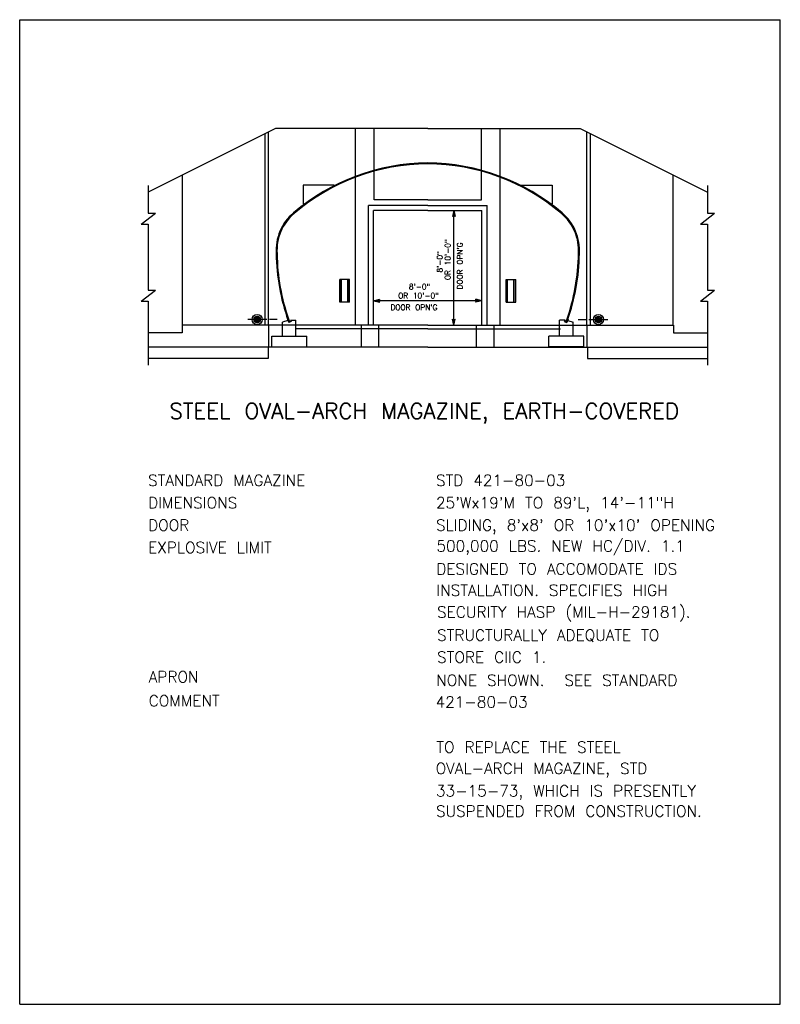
# Model space of a CAD drawing. Extents: x -22.3 to 19.7, y -11.8 to 18.2.
# Tile 13 of 20: x -0.3885 to -0.2999, y 0.3919 to 0.5065. Entities that reach past the tile are written whole.
import ezdxf
from ezdxf.enums import TextEntityAlignment as Align

# ---------------------------------------------------------------- set-up
doc = ezdxf.new("R2010")
doc.units = 0
doc.header["$MEASUREMENT"] = 0
doc.linetypes.add('HIDDEN2', pattern=[0.1875, 0.125, -0.0625])
doc.layers.add('01', color=7, linetype='CONTINUOUS')
doc.styles.add('TXT_SHX', font='txt.shx')

msp = doc.modelspace()

# ---------------------------------------------------------------- linework, layer by layer
at = {"layer": '01', "color": 7, "linetype": 'CONTINUOUS'}
for p, q in [((-0.38846875, 0.5065208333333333), (-0.2999270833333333, 0.5065208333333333)), ((-0.38846875, 0.3919374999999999), (-0.38846875, 0.5065208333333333)), ((-0.2999270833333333, 0.3919374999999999), (-0.2999270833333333, 0.5065208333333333)), ((-0.3587083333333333, 0.493875), (-0.3735208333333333, 0.4864687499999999)), ((-0.34096875, 0.493875), (-0.3587083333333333, 0.493875)), ((-0.349375, 0.4709583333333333), (-0.349375, 0.493875)), ((-0.3471979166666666, 0.4855520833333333), (-0.3471979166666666, 0.493875)), ((-0.34096875, 0.493875), (-0.32321875, 0.493875)), ((-0.3347291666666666, 0.4855520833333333), (-0.3347291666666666, 0.493875)), ((-0.3325520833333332, 0.4709583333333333), (-0.3325520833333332, 0.493875)), ((-0.32321875, 0.493875), (-0.3084166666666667, 0.4864687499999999)), ((-0.3598958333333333, 0.4709583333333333), (-0.3598958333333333, 0.4932812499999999)), ((-0.3220312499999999, 0.4709583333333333), (-0.3220312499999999, 0.4932812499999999)), ((-0.3735208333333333, 0.4872083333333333), (-0.3735208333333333, 0.4840104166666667)), ((-0.3084166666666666, 0.4872083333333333), (-0.3084166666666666, 0.4840104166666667)), ((-0.3478749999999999, 0.4709583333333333), (-0.3478749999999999, 0.4848958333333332)), ((-0.34096875, 0.4848958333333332), (-0.347875, 0.4848958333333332)), ((-0.34096875, 0.4855520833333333), (-0.3471979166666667, 0.4855520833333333)), ((-0.34096875, 0.4855520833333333), (-0.3347291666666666, 0.4855520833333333)), ((-0.34096875, 0.4848958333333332), (-0.3340520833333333, 0.4848958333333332)), ((-0.3340520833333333, 0.4709583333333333), (-0.3340520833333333, 0.4848958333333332)), ((-0.3743229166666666, 0.4827291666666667), (-0.3726770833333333, 0.4840104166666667)), ((-0.3735208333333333, 0.4840104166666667), (-0.3726770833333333, 0.4840104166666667)), ((-0.3472708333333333, 0.4709583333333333), (-0.3472708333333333, 0.4843333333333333)), ((-0.34096875, 0.4843333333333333), (-0.3472708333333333, 0.4843333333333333)), ((-0.34096875, 0.4843333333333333), (-0.33465625, 0.4843333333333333)), ((-0.3379375, 0.4843333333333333), (-0.3381041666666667, 0.4836041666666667)), ((-0.3379375, 0.4836770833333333), (-0.3381041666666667, 0.4836041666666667)), ((-0.3379375, 0.4841458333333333), (-0.33803125, 0.4836770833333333)), ((-0.3379375, 0.48371875), (-0.33803125, 0.4836770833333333)), ((-0.3379375, 0.48396875), (-0.3379895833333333, 0.4837395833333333)), ((-0.3379375, 0.4837604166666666), (-0.3379895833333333, 0.4837395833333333)), ((-0.3379375, 0.4709583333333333), (-0.3379375, 0.4843333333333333)), ((-0.3379375, 0.4843333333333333), (-0.33778125, 0.4836041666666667)), ((-0.3379375, 0.4841458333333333), (-0.3378333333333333, 0.4836770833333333)), ((-0.3379375, 0.48396875), (-0.3378854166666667, 0.4837395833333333)), ((-0.3378854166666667, 0.4837395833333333), (-0.3379375, 0.4837604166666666)), ((-0.3378333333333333, 0.4836770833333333), (-0.3379374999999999, 0.48371875)), ((-0.33778125, 0.4836041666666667), (-0.3379375, 0.4836770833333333)), ((-0.33465625, 0.4709583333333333), (-0.33465625, 0.4843333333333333)), ((-0.3092187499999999, 0.4827291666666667), (-0.3075729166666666, 0.4840104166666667)), ((-0.3084166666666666, 0.4840104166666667), (-0.3075729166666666, 0.4840104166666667)), ((-0.3743229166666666, 0.4827291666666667), (-0.3735208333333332, 0.4827291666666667)), ((-0.3735208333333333, 0.4827291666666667), (-0.3735208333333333, 0.4750416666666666)), ((-0.3092187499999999, 0.4827291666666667), (-0.3084166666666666, 0.4827291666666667)), ((-0.3084166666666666, 0.4827291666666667), (-0.3084166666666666, 0.4750416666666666)), ((-0.3511979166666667, 0.4736666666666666), (-0.3511979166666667, 0.4762916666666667)), ((-0.3500729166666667, 0.4762916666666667), (-0.3511979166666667, 0.4762916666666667)), ((-0.3510312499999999, 0.4736666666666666), (-0.3510312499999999, 0.4762916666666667)), ((-0.3502291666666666, 0.4736666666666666), (-0.3502291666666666, 0.4762916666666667)), ((-0.3500729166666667, 0.4736666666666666), (-0.3500729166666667, 0.4762916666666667)), ((-0.3318541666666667, 0.4736666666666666), (-0.3318541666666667, 0.4762916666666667)), ((-0.3318541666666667, 0.4762916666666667), (-0.3307291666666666, 0.4762916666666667)), ((-0.3316979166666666, 0.4736666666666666), (-0.3316979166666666, 0.4762916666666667)), ((-0.3308958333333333, 0.4736666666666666), (-0.3308958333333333, 0.4762916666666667)), ((-0.3307291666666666, 0.4736666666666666), (-0.3307291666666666, 0.4762916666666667)), ((-0.3743229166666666, 0.4737499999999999), (-0.3726770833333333, 0.4750416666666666)), ((-0.3735208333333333, 0.4750416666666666), (-0.3726770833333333, 0.4750416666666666)), ((-0.3092187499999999, 0.4737499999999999), (-0.3075729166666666, 0.4750416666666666)), ((-0.3084166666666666, 0.4750416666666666), (-0.3075729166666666, 0.4750416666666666)), ((-0.3743229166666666, 0.4737499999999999), (-0.3735208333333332, 0.4737499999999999)), ((-0.3735208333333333, 0.4737499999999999), (-0.3735208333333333, 0.4663229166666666)), ((-0.3500729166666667, 0.4736666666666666), (-0.3511979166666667, 0.4736666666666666)), ((-0.3472708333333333, 0.4738124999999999), (-0.3465625, 0.4739791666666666)), ((-0.33465625, 0.4738124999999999), (-0.3472708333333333, 0.4738124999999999)), ((-0.3472708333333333, 0.4738124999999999), (-0.3465625, 0.4736666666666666)), ((-0.34709375, 0.4738124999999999), (-0.3466249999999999, 0.4739166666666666)), ((-0.34709375, 0.4738124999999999), (-0.3466249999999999, 0.4737187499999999)), ((-0.34690625, 0.4738124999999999), (-0.3466875, 0.4738645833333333)), ((-0.34690625, 0.4738124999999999), (-0.3466875, 0.4737604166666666)), ((-0.3467083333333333, 0.4738124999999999), (-0.3466875, 0.4738645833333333)), ((-0.3466874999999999, 0.4737604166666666), (-0.3467083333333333, 0.4738124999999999)), ((-0.3466666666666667, 0.4738124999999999), (-0.346625, 0.4739166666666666)), ((-0.3466249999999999, 0.4737187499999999), (-0.3466666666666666, 0.4738124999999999)), ((-0.3466249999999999, 0.4738124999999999), (-0.3465625, 0.4739791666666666)), ((-0.3465625, 0.4736666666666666), (-0.3466249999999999, 0.4738124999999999)), ((-0.33465625, 0.4738124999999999), (-0.335375, 0.4739791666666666)), ((-0.3353125, 0.4738124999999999), (-0.335375, 0.4739791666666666)), ((-0.33465625, 0.4738124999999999), (-0.335375, 0.4736666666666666)), ((-0.335375, 0.4736666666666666), (-0.3353125, 0.4738124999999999)), ((-0.3348333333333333, 0.4738124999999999), (-0.3353125, 0.4739166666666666)), ((-0.3352604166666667, 0.4738124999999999), (-0.3353125, 0.4739166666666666)), ((-0.3348333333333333, 0.4738124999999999), (-0.3353125, 0.4737187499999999)), ((-0.3353125, 0.4737187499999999), (-0.3352604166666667, 0.4738124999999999)), ((-0.3350208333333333, 0.4738124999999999), (-0.33525, 0.4738645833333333)), ((-0.33521875, 0.4738124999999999), (-0.33525, 0.4738645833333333)), ((-0.3350208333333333, 0.4738124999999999), (-0.33525, 0.4737604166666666)), ((-0.33525, 0.4737604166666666), (-0.33521875, 0.4738124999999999)), ((-0.3318541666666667, 0.4736666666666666), (-0.3307291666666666, 0.4736666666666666)), ((-0.3092187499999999, 0.4737499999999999), (-0.3084166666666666, 0.4737499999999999)), ((-0.3084166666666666, 0.4737499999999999), (-0.3084166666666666, 0.4663229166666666)), ((-0.34096875, 0.4709583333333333), (-0.3695625, 0.4709583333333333)), ((-0.3695625, 0.4709583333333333), (-0.3695625, 0.4700937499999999)), ((-0.35971875, 0.471625), (-0.3619270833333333, 0.471625)), ((-0.361, 0.4714166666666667), (-0.361, 0.47184375)), ((-0.3608958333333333, 0.4713645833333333), (-0.3608958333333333, 0.4718958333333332)), ((-0.3607604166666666, 0.4713645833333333), (-0.3607604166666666, 0.4718958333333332)), ((-0.3606770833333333, 0.4714166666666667), (-0.3606770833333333, 0.47184375)), ((-0.3594895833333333, 0.4709583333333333), (-0.3594895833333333, 0.4683958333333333)), ((-0.3584895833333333, 0.471625), (-0.35940625, 0.471625)), ((-0.3486770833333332, 0.4683958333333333), (-0.3486770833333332, 0.4709583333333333)), ((-0.3466458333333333, 0.4683958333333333), (-0.3466458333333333, 0.4709583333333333)), ((-0.34096875, 0.4709583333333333), (-0.312375, 0.4709583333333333)), ((-0.3379375, 0.4709583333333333), (-0.3381041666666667, 0.4716770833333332)), ((-0.3381041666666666, 0.4716770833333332), (-0.3379374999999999, 0.4716145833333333)), ((-0.3379375, 0.4711354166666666), (-0.33803125, 0.4716145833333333)), ((-0.33803125, 0.4716145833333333), (-0.3379375, 0.4715624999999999)), ((-0.3379375, 0.4713229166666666), (-0.3379895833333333, 0.4715520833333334)), ((-0.3379895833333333, 0.4715520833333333), (-0.3379375, 0.47153125)), ((-0.3379375, 0.4709583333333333), (-0.33778125, 0.4716770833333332)), ((-0.3379375, 0.4716145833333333), (-0.33778125, 0.4716770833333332)), ((-0.3379375, 0.4711354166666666), (-0.3378333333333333, 0.4716145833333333)), ((-0.3379375, 0.4715625), (-0.3378333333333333, 0.4716145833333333)), ((-0.3379375, 0.4713229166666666), (-0.3378958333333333, 0.4715520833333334)), ((-0.3379375, 0.47153125), (-0.3378958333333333, 0.4715520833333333)), ((-0.33528125, 0.4683958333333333), (-0.33528125, 0.4709583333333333)), ((-0.33325, 0.4683958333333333), (-0.33325, 0.4709583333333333)), ((-0.3234479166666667, 0.471625), (-0.32253125, 0.471625)), ((-0.3224375, 0.4709583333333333), (-0.3224375, 0.4683958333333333)), ((-0.3222083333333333, 0.471625), (-0.32, 0.471625)), ((-0.3212604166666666, 0.4714166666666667), (-0.3212604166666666, 0.47184375)), ((-0.3211666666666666, 0.4713645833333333), (-0.3211666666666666, 0.4718958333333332)), ((-0.32103125, 0.4713645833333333), (-0.32103125, 0.4718958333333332)), ((-0.3209270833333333, 0.4714166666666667), (-0.3209270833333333, 0.47184375)), ((-0.312375, 0.4709583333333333), (-0.312375, 0.4700937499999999)), ((-0.3695625, 0.4700937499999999), (-0.3735208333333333, 0.4700937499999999)), ((-0.312375, 0.4700937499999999), (-0.3084166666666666, 0.4700937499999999)), ((-0.34096875, 0.4683958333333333), (-0.3735208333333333, 0.4683958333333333)), ((-0.34096875, 0.4683958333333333), (-0.3084166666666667, 0.4683958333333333)), ((-0.38846875, 0.3919374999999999), (-0.2999270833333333, 0.3919374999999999))]:
    msp.add_line(p, q, dxfattribs=at)
at = {"layer": '01', "color": 7, "linetype": 'HIDDEN2'}
for p, q in [((-0.3594895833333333, 0.4709583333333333), (-0.3594895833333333, 0.4934479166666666)), ((-0.3224375, 0.4709583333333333), (-0.3224375, 0.4934479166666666)), ((-0.36953125, 0.4709583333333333), (-0.36953125, 0.4883958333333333)), ((-0.3123958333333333, 0.4709583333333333), (-0.3123958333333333, 0.4883958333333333)), ((-0.3518541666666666, 0.4872708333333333), (-0.3554583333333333, 0.4872708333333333)), ((-0.3554583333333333, 0.4872708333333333), (-0.3554583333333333, 0.4850729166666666)), ((-0.3300833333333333, 0.4872708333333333), (-0.32646875, 0.4872708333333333)), ((-0.32646875, 0.4872708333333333), (-0.32646875, 0.4850729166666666)), ((-0.3509895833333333, 0.4736666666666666), (-0.3509895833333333, 0.4762916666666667)), ((-0.3502708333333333, 0.4736666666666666), (-0.3502708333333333, 0.4762916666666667)), ((-0.3316666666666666, 0.4736666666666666), (-0.3316666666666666, 0.4762916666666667)), ((-0.3309375, 0.4736666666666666), (-0.3309375, 0.4762916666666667)), ((-0.35725, 0.47153125), (-0.3578854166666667, 0.4713020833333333)), ((-0.3578854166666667, 0.4696875), (-0.3578854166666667, 0.4713020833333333)), ((-0.3573020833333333, 0.47165625), (-0.3572916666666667, 0.4716666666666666)), ((-0.3573020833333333, 0.47165625), (-0.35715625, 0.4712916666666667)), ((-0.3572916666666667, 0.4716666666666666), (-0.3571458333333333, 0.4713125)), ((-0.3568541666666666, 0.4714166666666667), (-0.35715625, 0.4712916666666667)), ((-0.3571458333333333, 0.4715937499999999), (-0.3570416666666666, 0.4713645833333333)), ((-0.3568854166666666, 0.4714270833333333), (-0.3571458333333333, 0.4713125)), ((-0.3569479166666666, 0.4715625), (-0.3569270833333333, 0.4715729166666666)), ((-0.3569479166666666, 0.4715625), (-0.3568854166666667, 0.4714270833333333)), ((-0.3569270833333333, 0.4715729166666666), (-0.3568541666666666, 0.4714166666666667)), ((-0.3569270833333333, 0.4715729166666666), (-0.3563125, 0.4715729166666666)), ((-0.3563124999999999, 0.4696875), (-0.3563124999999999, 0.4715729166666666)), ((-0.3256145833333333, 0.4696875), (-0.3256145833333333, 0.4715729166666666)), ((-0.325, 0.4715729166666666), (-0.3256145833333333, 0.4715729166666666)), ((-0.325, 0.4715729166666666), (-0.3250729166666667, 0.4714166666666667)), ((-0.3250729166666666, 0.4714166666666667), (-0.3247812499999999, 0.4712916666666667)), ((-0.3249791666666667, 0.4715625), (-0.3250416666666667, 0.4714270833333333)), ((-0.3250416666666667, 0.4714270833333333), (-0.3247916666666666, 0.4713125)), ((-0.3249791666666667, 0.4715625), (-0.325, 0.4715729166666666)), ((-0.3247916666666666, 0.4715937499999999), (-0.3248854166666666, 0.4713645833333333)), ((-0.3246354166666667, 0.4716666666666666), (-0.3247916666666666, 0.4713125)), ((-0.3246249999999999, 0.47165625), (-0.3247812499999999, 0.4712916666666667)), ((-0.3246770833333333, 0.47153125), (-0.3240520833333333, 0.4713020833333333)), ((-0.3246249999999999, 0.47165625), (-0.3246354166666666, 0.4716666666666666)), ((-0.3240520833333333, 0.4696875), (-0.3240520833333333, 0.4713020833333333)), ((-0.34096875, 0.4705416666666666), (-0.3564166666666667, 0.4705416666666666)), ((-0.34096875, 0.4705416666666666), (-0.3255208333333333, 0.4705416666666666)), ((-0.3591354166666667, 0.4684375), (-0.3591354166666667, 0.4696875)), ((-0.3591354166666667, 0.4696875), (-0.3550520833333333, 0.4696875)), ((-0.3550520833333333, 0.4684375), (-0.3550520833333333, 0.4696875)), ((-0.326875, 0.4684375), (-0.326875, 0.4696875)), ((-0.3227916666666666, 0.4696875), (-0.326875, 0.4696875)), ((-0.3227916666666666, 0.4684375), (-0.3227916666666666, 0.4696875)), ((-0.3595625, 0.4683958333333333), (-0.3595625, 0.4670937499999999)), ((-0.3591354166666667, 0.4684375), (-0.3550520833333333, 0.4684375)), ((-0.3227916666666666, 0.4684375), (-0.326875, 0.4684375)), ((-0.3223645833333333, 0.4683958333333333), (-0.3223645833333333, 0.4670937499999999)), ((-0.3595625, 0.4671041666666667), (-0.3735208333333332, 0.4671041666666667)), ((-0.3223645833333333, 0.4671041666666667), (-0.3084166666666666, 0.4671041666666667))]:
    msp.add_line(p, q, dxfattribs=at)
at = {"layer": '01', "color": 7, "linetype": 'CONTINUOUS'}
for centre, radius in [((-0.3608284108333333, 0.4716297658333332), 0.0005818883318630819), ((-0.3211011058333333, 0.4716297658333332), 0.0005818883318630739), ((-0.3608284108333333, 0.4716297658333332), 0.0003806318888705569), ((-0.3211011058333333, 0.4716297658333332), 0.0003806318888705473)]:
    msp.add_circle(centre, radius, dxfattribs=at)
at = {"layer": '01', "color": 7, "linetype": 'HIDDEN2'}
for centre, radius, start, end in [((-0.3407476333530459, 0.4653554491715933), 0.02450815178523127, 90.50761944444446, 130.2802083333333), ((-0.3407476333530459, 0.4653554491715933), 0.02440393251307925, 90.50978611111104, 130.2802083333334), ((-0.3411818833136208, 0.4653554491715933), 0.02440393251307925, 49.71979166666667, 89.49021388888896), ((-0.3411818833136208, 0.4653554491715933), 0.02450815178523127, 49.71979166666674, 89.4923805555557), ((-0.3528521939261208, 0.4796542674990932), 0.005773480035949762, 130.3846583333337, 183.72825), ((-0.3528521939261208, 0.4796542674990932), 0.005669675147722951, 130.3846583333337, 183.7282500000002), ((-0.3290773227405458, 0.4796542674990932), 0.005669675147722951, 356.2717499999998, 49.61534166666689), ((-0.3290773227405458, 0.4796542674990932), 0.005773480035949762, 356.2717499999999, 49.61534166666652), ((-0.3341091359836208, 0.4796542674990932), 0.02450867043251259, 180.8648722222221, 199.3307305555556), ((-0.3341091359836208, 0.4796542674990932), 0.02440441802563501, 180.864872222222, 199.3307305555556), ((-0.3478203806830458, 0.4796542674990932), 0.02440441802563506, 340.6692694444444, 359.135127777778), ((-0.3478203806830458, 0.4796542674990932), 0.02450867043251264, 340.6692694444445, 359.1351277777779)]:
    msp.add_arc(centre, radius, start, end, dxfattribs=at)
at = {"layer": '01', "color": 7, "linetype": 'CONTINUOUS'}
for centre, radius, start, end in [((-0.3608284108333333, 0.4716297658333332), 0.0002715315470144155, 131.1859249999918, 230.1944277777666), ((-0.3608284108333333, 0.4716297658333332), 0.0002715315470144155, 75.96375833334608, 104.036244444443), ((-0.3608284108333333, 0.4716297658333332), 0.0002715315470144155, 257.2424666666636, 285.0684888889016), ((-0.3608284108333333, 0.4716297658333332), 0.0002715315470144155, 306.8698972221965, 53.97262777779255), ((-0.3211011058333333, 0.4716297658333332), 0.0002715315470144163, 126.0273722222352, 233.1301027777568), ((-0.3211011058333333, 0.4716297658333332), 0.0002715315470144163, 254.9315111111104, 282.7575333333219), ((-0.3211011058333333, 0.4716297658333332), 0.0002715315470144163, 75.96375555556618, 104.0362416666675), ((-0.3211011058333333, 0.4716297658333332), 0.0002715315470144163, 309.805572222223, 48.81407500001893)]:
    msp.add_arc(centre, radius, start, end, dxfattribs=at)

# ---------------------------------------------------------------- texts
at = {"layer": '01', "color": 7, "linetype": 'CONTINUOUS', "style": 'TXT_SHX'}
for s, p in [("DOOR OPN'G", (-0.3369166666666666, 0.4751354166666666)), ('OR 10\'-0"', (-0.3383333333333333, 0.47621875)), ('8\'-0"', (-0.3392604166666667, 0.47709375))]:
    msp.add_text(s, height=0.000628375, rotation=90, dxfattribs=at).set_placement(p)
for s, height, p in [('8\'-0"', 0.000628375, (-0.34315625, 0.4751354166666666)), ('OR 10\'-0"', 0.000628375, (-0.34440625, 0.4740937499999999)), ("DOOR OPN'G", 0.000628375, (-0.3453020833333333, 0.4727291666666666)), ('STANDARD MAGAZINE', 0.0013020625, (-0.3735208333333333, 0.4522604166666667)), ('STD 421-80-03', 0.0013020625, (-0.3400104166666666, 0.4522604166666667)), ('DIMENSIONS', 0.0013020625, (-0.3735208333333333, 0.44965625)), ('25\'Wx19\'M TO 89\'L, 14\'-11"H', 0.0013020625, (-0.3400104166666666, 0.44965625)), ('DOOR', 0.0013020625, (-0.3735208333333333, 0.4470520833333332)), ("SLIDING, 8'x8' OR 10'x10' OPENING", 0.0013020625, (-0.3400104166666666, 0.4470520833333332)), ('EXPLOSIVE LIMIT', 0.0013020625, (-0.3735208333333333, 0.4444479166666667)), ('500,000 LBS. NEW HC/DIV. 1.1', 0.0013020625, (-0.3399583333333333, 0.4446249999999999)), ('DESIGNED TO ACCOMODATE IDS', 0.0013020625, (-0.33996875, 0.4419479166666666)), ('INSTALLATION. SPECIFIES HIGH', 0.0013020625, (-0.33996875, 0.43946875)), ('SECURITY HASP (MIL-H-29181).', 0.0013020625, (-0.339875, 0.4369375)), ('STRUCTURALLY ADEQUATE TO', 0.0013020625, (-0.339875, 0.4342499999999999)), ('STORE CIIC 1.', 0.0013020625, (-0.339875, 0.4316770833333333)), ('APRON', 0.0013020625, (-0.3734479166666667, 0.4293854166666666)), ('NONE SHOWN.  SEE STANDARD', 0.0013020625, (-0.3399791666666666, 0.4289895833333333)), ('COMMENT', 0.0013020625, (-0.3734479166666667, 0.4266145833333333)), ('421-80-03', 0.0013020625, (-0.3400520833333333, 0.42646875)), ('TO REPLACE THE STEEL', 0.0013020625, (-0.33996875, 0.42121875)), ('OVAL-ARCH MAGAZINE, STD', 0.0013020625, (-0.3400520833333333, 0.4187395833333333)), ('33-15-73, WHICH IS PRESENTLY', 0.0013020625, (-0.3400104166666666, 0.416125)), ('SUSPENDED FROM CONSTRUCTION.', 0.0013020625, (-0.3400104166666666, 0.4137604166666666))]:
    msp.add_text(s, height=height, dxfattribs=at).set_placement(p)
msp.add_text('STEEL OVAL-ARCH MAGAZINE, EARTH-COVERED', height=0.0018229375, dxfattribs=at).set_placement((-0.3413767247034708, 0.4600729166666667), align=Align.CENTER)

doc.saveas('drawing.dxf')
